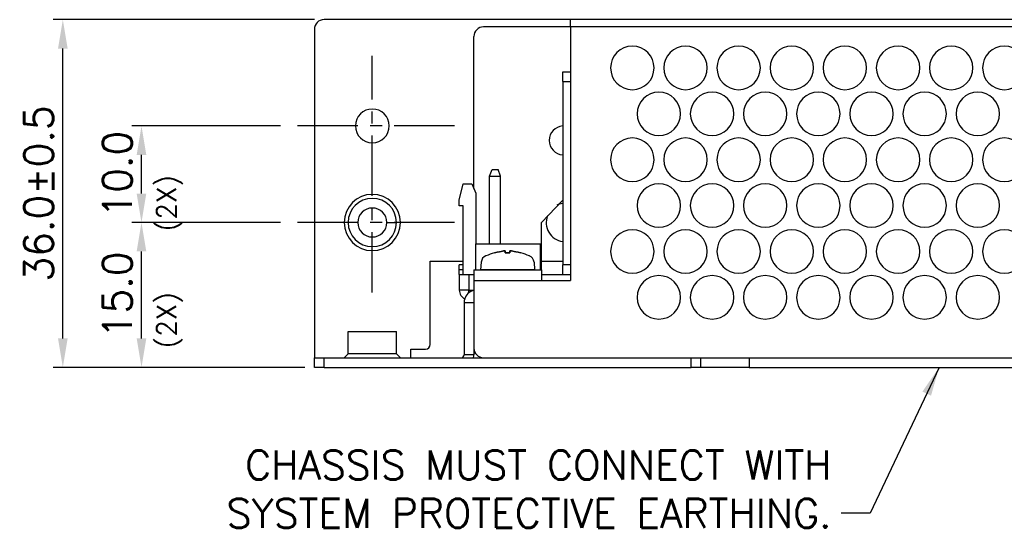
# Model space of a CAD drawing. Extents: x 210 to 804, y -840 to 420.
# Tile 31 of 50: x 464 to 566, y 117 to 170. Entities that reach past the tile are written whole.
import ezdxf

# ---------------------------------------------------------------- set-up
doc = ezdxf.new("R2010")
doc.units = 0
doc.header["$LTSCALE"] = 0.5
doc.linetypes.add('CENTER', pattern=[2, 1.25, -0.25, 0.25, -0.25])
doc.layers.get('0').update_dxf_attribs({"linetype": 'CONTINUOUS'})
doc.layers.get('Defpoints').update_dxf_attribs({"linetype": 'CONTINUOUS'})
for name, color, linetype in [('02___PRT_ALL_AXES', 7, 'CONTINUOUS'), ('c', 4, 'CENTER'), ('DIM', 7, 'CONTINUOUS')]:
    doc.layers.add(name, color=color, linetype=linetype)
doc.styles.add('SIMPLEX', font='SIMPLEX.shx')
doc.dimstyles.get("Standard").update_dxf_attribs({"dimtxt": 3, "dimasz": 3, "dimexe": 1.25, "dimexo": 1, "dimgap": 1, "dimtad": 1, "dimdec": 1, "dimzin": 0, "dimdsep": 46, "dimtxsty": 'STANDARD', "dimcen": 0.5, "dimclrd": 2, "dimclre": 2, "dimclrt": 2, "dimadec": 0, "dimazin": 0, "dimtfac": 1, "dimtdec": 1, "dimtmove": 0, "dimatfit": 3, "dimfxl": 1, "dimtolj": 1, "dimtzin": 0, "dimarcsym": 0})
doc.dimstyles.new('STANDARD$0', dxfattribs={"dimtxt": 3, "dimasz": 3, "dimexe": 1, "dimexo": 1, "dimgap": 1, "dimtad": 1, "dimdec": 1, "dimzin": 0, "dimdsep": 46, "dimtxsty": 'STANDARD', "dimcen": -0.5, "dimclrd": 2, "dimclre": 2, "dimclrt": 2, "dimadec": 1, "dimazin": 0, "dimtfac": 1, "dimtdec": 1, "dimtmove": 0, "dimatfit": 3, "dimfxl": 1, "dimtolj": 1, "dimtzin": 0, "dimarcsym": 0})

# ---------------------------------------------------------------- blocks, each defined once
blk = doc.blocks.new('*D26')
at = {"layer": 'Defpoints', "color": 0}
for p in [(468.27, 169.81), (495.3, 169.81), (494.3, 133.81)]:
    blk.add_point(p, dxfattribs=at)
at = {"layer": 'DIM', "lineweight": -2}
for p, q in [((494.3, 169.81), (467.27, 169.81)), ((468.27, 136.81), (468.27, 166.81)), ((493.3, 133.81), (467.27, 133.81))]:
    blk.add_line(p, q, dxfattribs=at)
at = {"layer": 'DIM'}
for points in [[(467.77, 166.81), (468.77, 166.81), (468.27, 169.81)], [(467.77, 136.81), (468.77, 136.81), (468.27, 133.81)]]:
    blk.add_solid(points, dxfattribs=at)
at = {"layer": 'DIM', "insert": (465.77, 151.81), "char_height": 3, "attachment_point": 5, "rotation": 90, "style": 'SIMPLEX'}
blk.add_mtext('\\A1;36.0%%P0.5', dxfattribs=at)
blk = doc.blocks.new('*D67')
at = {"layer": 'Defpoints', "color": 0}
for p in [(476.41, 148.81), (491.8, 148.81), (494.3, 133.81)]:
    blk.add_point(p, dxfattribs=at)
at = {"layer": 'DIM', "lineweight": -2}
for p, q in [((490.8, 148.81), (475.41, 148.81)), ((476.41, 136.81), (476.41, 145.81)), ((493.3, 133.81), (475.41, 133.81))]:
    blk.add_line(p, q, dxfattribs=at)
at = {"layer": 'DIM'}
for points in [[(475.91, 145.81), (476.91, 145.81), (476.41, 148.81)], [(475.91, 136.81), (476.91, 136.81), (476.41, 133.81)]]:
    blk.add_solid(points, dxfattribs=at)
at = {"layer": 'DIM', "insert": (473.91, 141.31), "char_height": 3, "attachment_point": 5, "rotation": 90, "style": 'SIMPLEX'}
blk.add_mtext('\\A1;15.0', dxfattribs=at)
blk = doc.blocks.new('*D68')
at = {"layer": 'Defpoints', "color": 0}
for p in [(476.41, 158.81), (491.8, 158.81), (491.8, 148.81)]:
    blk.add_point(p, dxfattribs=at)
at = {"layer": 'DIM', "lineweight": -2}
for p, q in [((490.8, 158.81), (475.41, 158.81)), ((476.41, 151.81), (476.41, 155.81)), ((490.8, 148.81), (475.41, 148.81))]:
    blk.add_line(p, q, dxfattribs=at)
at = {"layer": 'DIM'}
for points in [[(475.91, 155.81), (476.91, 155.81), (476.41, 158.81)], [(475.91, 151.81), (476.91, 151.81), (476.41, 148.81)]]:
    blk.add_solid(points, dxfattribs=at)
at = {"layer": 'DIM', "insert": (473.91, 153.81), "char_height": 3, "attachment_point": 5, "rotation": 90, "style": 'SIMPLEX'}
blk.add_mtext('\\A1;10.0', dxfattribs=at)

msp = doc.modelspace()

# ---------------------------------------------------------------- linework, layer by layer
at = {"color": 7, "linetype": 'Continuous'}
for p, q in [((520.81, 169.81), (495.3, 169.81)), ((520.81, 169.31), (520.81, 169.81)), ((629.81, 169.81), (520.81, 169.81)), ((520.81, 169.06), (520.81, 169.31)), ((494.3, 168.81), (494.3, 134.81)), ((520.81, 169.06), (511.81, 169.06)), ((520.81, 169.06), (520.81, 142.81)), ((629.81, 169.06), (520.81, 169.06)), ((510.81, 152.32), (510.81, 168.06)), ((520, 164.41), (520.81, 164.41)), ((520, 164.41), (520.81, 164.41)), ((520, 163.41), (520, 164.41)), ((520, 163.41), (520, 144.41)), ((520, 163.41), (520.81, 163.41)), ((512.43, 153.59), (512.7, 154.31)), ((512.7, 154.31), (513.31, 154.31)), ((513.57, 153.59), (513.31, 154.31)), ((512.43, 146.61), (512.43, 153.59)), ((512.43, 153.59), (513.57, 153.59)), ((513.57, 146.61), (513.57, 153.59)), ((509.3, 151.11), (509.7, 152.81)), ((509.7, 152.81), (510.61, 152.81)), ((510.61, 152.81), (511, 151.83)), ((509.3, 150.53), (509.3, 151.11)), ((511, 151.83), (511, 146.61)), ((520, 151.12), (517.8, 148.81)), ((509.7, 150.53), (509.3, 150.53)), ((509.7, 143.41), (509.7, 150.53)), ((517.8, 144.41), (517.8, 148.81)), ((511, 146.61), (517.7, 146.61)), ((511, 143.91), (511, 146.61)), ((514.06, 145.89), (514.06, 145.66)), ((514.06, 145.66), (514.06, 145.89)), ((514.06, 145.89), (514.06, 145.66)), ((514.06, 145.66), (514.06, 145.89)), ((514.54, 145.66), (514.54, 145.89)), ((514.54, 145.89), (514.54, 145.66)), ((514.54, 145.66), (514.54, 145.89)), ((514.54, 145.89), (514.54, 145.66)), ((517.7, 143.91), (517.7, 146.61)), ((506.3, 144.81), (509.7, 144.81)), ((506.3, 136.19), (506.3, 144.81)), ((511.57, 144.71), (511.51, 143.91)), ((511.57, 144.71), (511.51, 143.91)), ((512.96, 145.66), (512.96, 145.66)), ((512.96, 145.66), (512.96, 145.66)), ((517.04, 144.71), (517.1, 143.91)), ((517.04, 144.71), (517.1, 143.91)), ((517.8, 144.81), (520, 144.81)), ((509.7, 144.41), (509.3, 144.41)), ((509.3, 143.91), (509.3, 144.41)), ((509.3, 143.41), (509.3, 143.91)), ((509.7, 143.91), (509.3, 143.91)), ((510.81, 143.91), (517.81, 143.91)), ((510.81, 143.91), (510.81, 143.45)), ((517.7, 144.41), (517.8, 144.41)), ((517.8, 143.91), (517.8, 144.41)), ((517.81, 143.91), (517.81, 143.45)), ((520, 143.41), (520, 144.41)), ((509.3, 143.41), (509.3, 141.81)), ((509.3, 143.41), (510.3, 143.41)), ((510.3, 143.41), (510.81, 143.41)), ((510.3, 143.41), (510.3, 141.81)), ((510.81, 143.45), (510.81, 143.41)), ((510.81, 143.41), (510.81, 142.81)), ((510.81, 142.81), (510.81, 135.81)), ((510.81, 142.81), (517.81, 142.81)), ((517.81, 143.45), (517.81, 143.41)), ((517.81, 143.41), (520.81, 143.41)), ((517.81, 143.41), (517.81, 142.81)), ((517.81, 142.81), (520.81, 142.81)), ((510.3, 141.81), (509.3, 141.81)), ((510.3, 141.81), (510.81, 141.81)), ((510.3, 141.52), (510.3, 141.81)), ((509.8, 140.51), (510.8, 140.51)), ((509.8, 140.51), (509.8, 135.11)), ((504.3, 135.69), (505.8, 135.69)), ((504.3, 134.81), (504.3, 135.69)), ((510.8, 135.81), (510.8, 135.11)), ((494.3, 133.81), (494.3, 134.81)), ((494.3, 133.81), (494.3, 134.81)), ((494.3, 134.81), (495.3, 134.81)), ((495.3, 133.81), (495.3, 134.81)), ((495.3, 134.81), (511.81, 134.81)), ((510.8, 135.11), (509.8, 135.11)), ((511.81, 134.81), (533.3, 134.81)), ((511.81, 134.81), (533.3, 134.81)), ((533.3, 133.81), (533.3, 134.81)), ((533.3, 134.81), (534.3, 134.81)), ((534.3, 133.81), (534.3, 134.81)), ((534.3, 134.81), (616.3, 134.81)), ((539.3, 134.81), (539.3, 133.81)), ((495.3, 133.81), (494.3, 133.81)), ((495.3, 133.81), (533.3, 133.81)), ((534.3, 133.81), (533.3, 133.81)), ((539.3, 133.81), (534.3, 133.81)), ((539.3, 133.81), (611.3, 133.81)), ((539.3, 133.81), (611.3, 133.81))]:
    msp.add_line(p, q, dxfattribs=at)
for points in [[(512.96, 145.66), (513.23, 145.73), (513.45, 145.78), (513.63, 145.82), (513.77, 145.84), (513.89, 145.86), (513.98, 145.88), (514.06, 145.89)], [(514.06, 145.89), (513.98, 145.88), (513.89, 145.86), (513.77, 145.84), (513.63, 145.82), (513.45, 145.78), (513.23, 145.73), (512.96, 145.66)], [(512.96, 145.66), (513.23, 145.73), (513.45, 145.78), (513.63, 145.82), (513.77, 145.84), (513.89, 145.86), (513.98, 145.88), (514.06, 145.89)], [(514.06, 145.89), (513.98, 145.88), (513.89, 145.86), (513.77, 145.84), (513.63, 145.82), (513.45, 145.78), (513.23, 145.73), (512.96, 145.66)], [(514.54, 145.89), (514.63, 145.88), (514.72, 145.86), (514.83, 145.84), (514.97, 145.82), (515.15, 145.78), (515.38, 145.73), (515.65, 145.66)], [(515.65, 145.66), (515.38, 145.73), (515.15, 145.78), (514.97, 145.82), (514.83, 145.84), (514.72, 145.86), (514.63, 145.88), (514.54, 145.89)], [(514.54, 145.89), (514.63, 145.88), (514.72, 145.86), (514.83, 145.84), (514.97, 145.82), (515.15, 145.78), (515.38, 145.73), (515.65, 145.66)], [(515.65, 145.66), (515.38, 145.73), (515.15, 145.78), (514.97, 145.82), (514.83, 145.84), (514.72, 145.86), (514.63, 145.88), (514.54, 145.89)], [(514.06, 145.66), (514.14, 145.66), (514.22, 145.66), (514.3, 145.66)], [(514.3, 145.66), (514.22, 145.66), (514.14, 145.66), (514.06, 145.66)], [(514.06, 145.66), (514.14, 145.66), (514.22, 145.66), (514.3, 145.66)], [(514.3, 145.66), (514.22, 145.66), (514.14, 145.66), (514.06, 145.66)], [(514.3, 145.66), (514.38, 145.66), (514.46, 145.66), (514.54, 145.66)], [(514.54, 145.66), (514.46, 145.66), (514.38, 145.66), (514.3, 145.66)], [(514.3, 145.66), (514.38, 145.66), (514.46, 145.66), (514.54, 145.66)], [(514.54, 145.66), (514.46, 145.66), (514.38, 145.66), (514.3, 145.66)], [(515.65, 145.66), (515.65, 145.66), (515.65, 145.66), (515.65, 145.66)], [(515.65, 145.66), (515.65, 145.66), (515.65, 145.66), (515.65, 145.66)], [(515.65, 145.66), (515.65, 145.66), (515.65, 145.66), (515.65, 145.66)], [(515.65, 145.66), (515.65, 145.66), (515.65, 145.66), (515.65, 145.66)], [(511.51, 143.91), (511.56, 143.91), (511.72, 143.91), (511.98, 143.91), (512.33, 143.91), (512.75, 143.91), (513.23, 143.91), (513.75, 143.91), (514.3, 143.91)], [(514.3, 143.91), (513.76, 143.91), (513.24, 143.91), (512.76, 143.91), (512.33, 143.91), (511.98, 143.91), (511.72, 143.91), (511.56, 143.91), (511.51, 143.91)], [(511.51, 143.91), (511.56, 143.91), (511.72, 143.91), (511.98, 143.91), (512.33, 143.91), (512.75, 143.91), (513.23, 143.91), (513.75, 143.91), (514.3, 143.91)], [(514.3, 143.91), (513.76, 143.91), (513.24, 143.91), (512.76, 143.91), (512.33, 143.91), (511.98, 143.91), (511.72, 143.91), (511.56, 143.91), (511.51, 143.91)], [(517.1, 143.91), (517.04, 143.91), (516.89, 143.91), (516.63, 143.91), (516.28, 143.91), (515.86, 143.91), (515.38, 143.91), (514.86, 143.91), (514.3, 143.91)], [(514.3, 143.91), (514.85, 143.91), (515.37, 143.91), (515.85, 143.91), (516.28, 143.91), (516.62, 143.91), (516.88, 143.91), (517.04, 143.91), (517.1, 143.91)], [(517.1, 143.91), (517.04, 143.91), (516.89, 143.91), (516.63, 143.91), (516.28, 143.91), (515.86, 143.91), (515.38, 143.91), (514.86, 143.91), (514.3, 143.91)], [(514.3, 143.91), (514.85, 143.91), (515.37, 143.91), (515.85, 143.91), (516.28, 143.91), (516.62, 143.91), (516.88, 143.91), (517.04, 143.91), (517.1, 143.91)]]:
    msp.add_lwpolyline(points, dxfattribs=at)
for centre, radius, start, end in [((495.3, 168.81), 1, 90, 180), ((511.81, 168.06), 1, 90, 180), ((520.1, 157.31), 1.5, 93.8482, 266.1518), ((520.3, 148.81), 2, 99.2959, 116.6204), ((520.3, 148.81), 2, 159.9901, 260.7041), ((512.33, 144.65), 0.762, 110.9118, 175.9501), ((512.33, 144.65), 0.762, 110.9118, 175.9501), ((515.68, 135.87), 10.16, 105.6501, 110.9127), ((515.68, 135.87), 10.16, 105.6501, 110.9127), ((512.93, 135.87), 10.16, 74.3499, 74.4582), ((512.93, 135.87), 10.16, 74.3499, 74.4582), ((512.93, 135.87), 10.16, 69.0874, 74.3499), ((512.93, 135.87), 10.16, 69.0874, 74.3499), ((516.28, 144.65), 0.762, 2.7478, 70.4557), ((516.28, 144.65), 0.762, 2.7478, 70.4557), ((510.3, 141.81), 1, 180, 247.4241), ((511.1, 140.51), 1.3, 118.4208, 180), ((511.1, 140.51), 1.3, 101.7742, 118.4208), ((505.8, 136.19), 0.5, 270, 0), ((511.81, 135.81), 1, 180, 270), ((509.5, 135.11), 0.3, 270, 0), ((509.5, 135.11), 1.3, 348.1324, 0)]:
    msp.add_arc(centre, radius, start, end, dxfattribs=at)
at = {"layer": '02___PRT_ALL_AXES', "color": 7, "linetype": 'Continuous'}
for p, q in [((498.8, 148.81), (497.8, 148.81)), ((501.8, 148.81), (502.8, 148.81)), ((520.81, 144.41), (520, 144.41)), ((497.8, 137.51), (498.67, 137.51)), ((497.8, 135.22), (497.8, 137.51)), ((497.8, 135.22), (497.8, 137.51)), ((498.67, 137.51), (498.8, 137.51)), ((498.8, 137.51), (501.8, 137.51)), ((501.8, 137.51), (501.94, 137.51)), ((501.94, 137.51), (502.8, 137.51)), ((502.8, 135.22), (502.8, 137.51)), ((502.8, 135.22), (502.8, 137.51)), ((497.8, 135.22), (497.39, 134.81)), ((502.8, 135.22), (503.22, 134.81))]:
    msp.add_line(p, q, dxfattribs=at)
msp.add_lwpolyline([(502.8, 135.22), (502.7, 135.22), (501.94, 135.22), (500.66, 135.22), (499.95, 135.22), (498.67, 135.22), (497.9, 135.22), (497.8, 135.22)], dxfattribs=at)
for centre, radius, start, end in [((527.21, 164.81), 2.25, 0, 180), ((532.71, 164.81), 2.25, 0, 180), ((538.21, 164.81), 2.25, 0, 180), ((543.71, 164.81), 2.25, 0, 180), ((549.21, 164.81), 2.25, 0, 180), ((554.71, 164.81), 2.25, 0, 180), ((560.21, 164.81), 2.25, 0, 180), ((565.71, 164.81), 2.25, 0, 180), ((527.21, 164.81), 2.25, 180, 0), ((532.71, 164.81), 2.25, 180, 0), ((538.21, 164.81), 2.25, 180, 0), ((543.71, 164.81), 2.25, 180, 0), ((549.21, 164.81), 2.25, 180, 0), ((554.71, 164.81), 2.25, 180, 0), ((560.21, 164.81), 2.25, 180, 0), ((565.71, 164.81), 2.25, 180, 0), ((529.96, 160.06), 2.25, 0, 180), ((535.46, 160.06), 2.25, 0, 180), ((540.96, 160.06), 2.25, 0, 180), ((546.46, 160.06), 2.25, 0, 180), ((551.96, 160.06), 2.25, 0, 180), ((557.46, 160.06), 2.25, 0, 180), ((562.96, 160.06), 2.25, 0, 180), ((500.3, 158.81), 1.75, 0, 180), ((529.96, 160.06), 2.25, 180, 0), ((535.46, 160.06), 2.25, 180, 0), ((540.96, 160.06), 2.25, 180, 0), ((546.46, 160.06), 2.25, 180, 0), ((551.96, 160.06), 2.25, 180, 0), ((557.46, 160.06), 2.25, 180, 0), ((562.96, 160.06), 2.25, 180, 0), ((500.3, 158.81), 1.75, 180, 0), ((527.21, 155.31), 2.25, 0, 180), ((532.71, 155.31), 2.25, 0, 180), ((538.21, 155.31), 2.25, 0, 180), ((543.71, 155.31), 2.25, 0, 180), ((549.21, 155.31), 2.25, 0, 180), ((554.71, 155.31), 2.25, 0, 180), ((560.21, 155.31), 2.25, 0, 180), ((565.71, 155.31), 2.25, 0, 180), ((527.21, 155.31), 2.25, 180, 0), ((532.71, 155.31), 2.25, 180, 0), ((538.21, 155.31), 2.25, 180, 0), ((543.71, 155.31), 2.25, 180, 0), ((549.21, 155.31), 2.25, 180, 0), ((554.71, 155.31), 2.25, 180, 0), ((560.21, 155.31), 2.25, 180, 0), ((565.71, 155.31), 2.25, 180, 0), ((529.96, 150.56), 2.25, 0, 180), ((535.46, 150.56), 2.25, 0, 180), ((540.96, 150.56), 2.25, 0, 180), ((546.46, 150.56), 2.25, 0, 180), ((551.96, 150.56), 2.25, 0, 180), ((557.46, 150.56), 2.25, 0, 180), ((562.96, 150.56), 2.25, 0, 180), ((500.3, 148.81), 2.91, 0, 180), ((500.3, 148.81), 2.5, 0, 180), ((500.3, 148.81), 1.5, 0, 180), ((529.96, 150.56), 2.25, 180, 0), ((535.46, 150.56), 2.25, 180, 0), ((540.96, 150.56), 2.25, 180, 0), ((546.46, 150.56), 2.25, 180, 0), ((551.96, 150.56), 2.25, 180, 0), ((557.46, 150.56), 2.25, 180, 0), ((562.96, 150.56), 2.25, 180, 0), ((500.3, 148.81), 2.91, 180, 0), ((500.3, 148.81), 2.5, 180, 0), ((500.3, 148.81), 1.5, 180, 0), ((527.21, 145.81), 2.25, 0, 180), ((532.71, 145.81), 2.25, 0, 180), ((538.21, 145.81), 2.25, 0, 180), ((543.71, 145.81), 2.25, 0, 180), ((549.21, 145.81), 2.25, 0, 180), ((554.71, 145.81), 2.25, 0, 180), ((560.21, 145.81), 2.25, 0, 180), ((565.71, 145.81), 2.25, 0, 180), ((527.21, 145.81), 2.25, 180, 0), ((532.71, 145.81), 2.25, 180, 0), ((538.21, 145.81), 2.25, 180, 0), ((543.71, 145.81), 2.25, 180, 0), ((549.21, 145.81), 2.25, 180, 0), ((554.71, 145.81), 2.25, 180, 0), ((560.21, 145.81), 2.25, 180, 0), ((565.71, 145.81), 2.25, 180, 0), ((529.96, 141.06), 2.25, 0, 180), ((535.46, 141.06), 2.25, 0, 180), ((540.96, 141.06), 2.25, 0, 180), ((546.46, 141.06), 2.25, 0, 180), ((551.96, 141.06), 2.25, 0, 180), ((557.46, 141.06), 2.25, 0, 180), ((562.96, 141.06), 2.25, 0, 180), ((529.96, 141.06), 2.25, 180, 0), ((535.46, 141.06), 2.25, 180, 0), ((540.96, 141.06), 2.25, 180, 0), ((546.46, 141.06), 2.25, 180, 0), ((551.96, 141.06), 2.25, 180, 0), ((557.46, 141.06), 2.25, 180, 0), ((562.96, 141.06), 2.25, 180, 0)]:
    msp.add_arc(centre, radius, start, end, dxfattribs=at)
at = {"layer": 'c', "color": 7, "ltscale": 10}
for p, q in [((500.3, 151.56), (500.3, 166.06)), ((508.81, 158.81), (491.8, 158.81)), ((500.3, 141.56), (500.3, 156.06)), ((508.81, 148.81), (491.8, 148.81))]:
    msp.add_line(p, q, dxfattribs=at)

# ---------------------------------------------------------------- texts
at = {"layer": 'DIM', "color": 7, "char_height": 2, "attachment_point": 9, "rotation": 90, "style": 'SIMPLEX'}
for insert in [(480.66, 153.74), (480.66, 141.62)]:
    msp.add_mtext('\\A1;(2X)', dxfattribs=dict(at, insert=insert))
at = {"layer": 'DIM', "color": 7, "insert": (547.83, 117.2), "char_height": 3, "attachment_point": 9, "style": 'SIMPLEX'}
msp.add_mtext('\\A1;CHASSIS MUST CONNECT WITH\\P SYSTEM PROTECTIVE EARTHING.', dxfattribs=at)

# ---------------------------------------------------------------- dimensions: what is measured, and where the dimension line sits
at = {"layer": 'DIM', "color": 7}
dim = msp.add_linear_dim(base=(468.27, 169.81), p1=(494.3, 133.81), p2=(495.3, 169.81), angle=90, text='<>%%P0.5', dimstyle='STANDARD$0', override={"dimtxsty": 'SIMPLEX', "dimcen": -2, "dimclrd": 256, "dimclre": 256, "dimclrt": 256}, dxfattribs=at)
dim.commit()
dim.dimension.update_dxf_attribs({"geometry": '*D26', "text_midpoint": (468.27, 151.81), "dimtype": 160})
for base, p1, p2, picture, middle in [((476.41, 158.81), (491.8, 148.81), (491.8, 158.81), '*D68', (476.41, 153.81)), ((476.41, 148.81), (494.3, 133.81), (491.8, 148.81), '*D67', (476.41, 141.31))]:
    dim = msp.add_linear_dim(base=base, p1=p1, p2=p2, angle=90, dimstyle='STANDARD$0', override={"dimtxsty": 'SIMPLEX', "dimcen": -2, "dimclrd": 256, "dimclre": 256, "dimclrt": 256}, dxfattribs=at)
    dim.commit()
    dim.dimension.update_dxf_attribs({"geometry": picture, "text_midpoint": middle, "dimtype": 160})

# ---------------------------------------------------------------- leaders
at = {"layer": 'DIM', "color": 7, "annotation_type": 0, "has_hookline": 1, "hookline_direction": 1, "text_width": 74.29}
msp.add_leader([(558.96, 133.81), (551.83, 118.7), (548.83, 118.7)], dimstyle='STANDARD', override={"dimgap": 1, "dimtad": 0, "dimtxsty": 'SIMPLEX', "dimcen": -2, "dimclrd": 256, "dimclre": 256, "dimclrt": 256}, dxfattribs=at)

doc.saveas('drawing.dxf')
